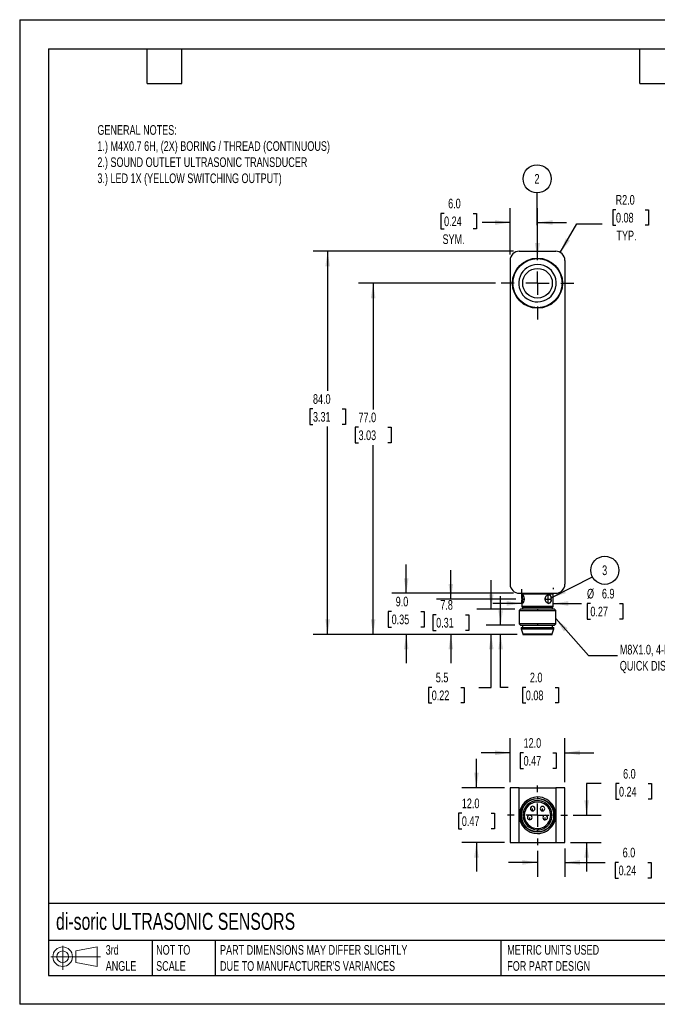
# Model space of a CAD drawing. Header units: millimetres. Extents: x 0 to 210, y 0 to 162.
# Tile 1 of 2: x 0 to 105, y 0 to 162. Entities that reach past the tile are written whole.
import ezdxf

# ---------------------------------------------------------------- set-up
doc = ezdxf.new("R2010")
doc.units = ezdxf.units.MM
doc.header["$LTSCALE"] = 0.75
doc.linetypes.add('CENTERX2', pattern=[20.32, 12.7, -2.54, 2.54, -2.54])
doc.layers.add('CENTER', color=40, linetype='CENTERX2')
doc.layers.add('DIMENSIONS', color=140, linetype='Continuous', lineweight=25)
doc.layers.add('TEXT', color=140, linetype='Continuous', lineweight=25)
doc.styles.add('SLDTEXTSTYLE0', font='TXT', dxfattribs={"width": 0.7})
doc.dimstyles.new('SLDDIMSTYLE0', dxfattribs={"dimtxt": 1.618506, "dimasz": 2.4765, "dimexe": 0, "dimexo": 0.0625, "dimgap": 0.404626, "dimtad": 0, "dimtih": 1, "dimtoh": 1, "dimdec": 1, "dimlfac": 1.333333, "dimrnd": 1e-09, "dimzin": 12, "dimdsep": 46, "dimtxsty": 'SLDTEXTSTYLE0', "dimsah": 1, "dimcen": 0.09, "dimadec": 0, "dimazin": 3, "dimtfac": 1, "dimtdec": 1, "dimtmove": 0, "dimatfit": 0, "dimfxl": 0, "dimfrac": 2, "dimtolj": 1, "dimtzin": 12, "dimarcsym": 0})
doc.dimstyles.new('SLDDIMSTYLE1', dxfattribs={"dimtxt": 1.618506, "dimasz": 2.4765, "dimexe": 0, "dimexo": 0.0625, "dimgap": 0.404626, "dimtad": 0, "dimtih": 1, "dimtoh": 1, "dimdec": 1, "dimlfac": 1.333333, "dimrnd": 1e-09, "dimzin": 4, "dimdsep": 46, "dimtxsty": 'SLDTEXTSTYLE0', "dimsah": 1, "dimcen": 0.09, "dimadec": 0, "dimazin": 1, "dimtfac": 1, "dimtdec": 1, "dimtmove": 0, "dimatfit": 0, "dimfxl": 0, "dimfrac": 2, "dimtolj": 1, "dimtzin": 12, "dimarcsym": 0})
doc.dimstyles.new('SLDDIMSTYLE2', dxfattribs={"dimtxt": 1.618506, "dimasz": 2.4765, "dimexe": 0, "dimexo": 0.0625, "dimgap": 0.404626, "dimtad": 0, "dimtih": 1, "dimtoh": 1, "dimdec": 1, "dimlfac": 1.333333, "dimrnd": 1e-09, "dimzin": 4, "dimdsep": 46, "dimtxsty": 'SLDTEXTSTYLE0', "dimsah": 1, "dimcen": 0.09, "dimadec": 0, "dimazin": 1, "dimtfac": 1, "dimtdec": 1, "dimtofl": 0, "dimtmove": 0, "dimatfit": 3, "dimfxl": 0, "dimfrac": 2, "dimtolj": 1, "dimtzin": 12, "dimarcsym": 0})
doc.dimstyles.new('SLDDIMSTYLE3', dxfattribs={"dimtxt": 1.618506, "dimasz": 2.4765, "dimexe": 0, "dimexo": 0.0625, "dimgap": 0.404626, "dimtad": 0, "dimtih": 1, "dimtoh": 1, "dimdec": 1, "dimlfac": 1.333333, "dimrnd": 1e-09, "dimzin": 4, "dimdsep": 46, "dimtxsty": 'SLDTEXTSTYLE0', "dimsah": 1, "dimcen": 0, "dimadec": 0, "dimazin": 1, "dimtfac": 1, "dimtdec": 1, "dimtofl": 0, "dimtmove": 0, "dimatfit": 3, "dimfxl": 0, "dimfrac": 2, "dimtolj": 1, "dimtzin": 12, "dimarcsym": 0})
doc.dimstyles.new('SLDDIMSTYLE4', dxfattribs={"dimtxt": 0.18, "dimasz": 2.4765, "dimexe": 0, "dimexo": 0.0625, "dimgap": 0, "dimtad": 0, "dimtih": 1, "dimtoh": 1, "dimdec": 0, "dimrnd": 1e-09, "dimzin": 0, "dimdsep": 46, "dimtxsty": 'Standard', "dimsah": 1, "dimcen": 0.09, "dimadec": 0, "dimazin": 0, "dimtfac": 2.4765, "dimtdec": 0, "dimtofl": 0, "dimtmove": 0, "dimatfit": 3, "dimfxl": 0, "dimfrac": 2, "dimtolj": 1, "dimtzin": 0, "dimarcsym": 0})

# ---------------------------------------------------------------- blocks, each defined once
blk = doc.blocks.new('Block11')
at = {"color": 7, "linetype": 'Continuous', "lineweight": 18}
for p, q in [((1.94, 3.98), (1.94, 0)), ((4.11, 3.13), (7.63, 3.77)), ((7.63, 3.77), (7.63, 0.55)), ((0, 2.16), (8.16, 2.16)), ((4.11, 1.2), (4.11, 3.13)), ((4.11, 1.2), (7.63, 0.55))]:
    blk.add_line(p, q, dxfattribs=at)
for radius in [1.61, 0.964]:
    blk.add_circle((1.94, 2.16), radius, dxfattribs=at)
blk = doc.blocks.new('Block12')
at = {"color": 7, "linetype": 'Continuous'}
blk.add_blockref('Block11', (0, 0), dxfattribs=at)
blk = doc.blocks.new('_D')
at = {"layer": 'DIMENSIONS'}
for p, q in [((70.87, 66.65), (70.87, 71.42)), ((81.58, 66.65), (68.49, 66.65)), ((68.46, 64.07), (67.92, 64.07)), ((67.92, 64.07), (67.92, 61.5)), ((73.27, 64.07), (73.82, 64.07)), ((73.82, 64.07), (73.82, 61.5)), ((67.92, 61.5), (68.46, 61.5)), ((81.77, 60.84), (68.49, 60.84)), ((70.87, 60.84), (70.87, 56.08)), ((73.82, 61.5), (73.27, 61.5))]:
    blk.add_line(p, q, dxfattribs=at)
for points in [[(70.87, 66.65), (71.25, 69.13), (70.49, 69.13)], [(70.87, 60.84), (70.49, 58.36), (71.25, 58.36)]]:
    blk.add_solid(points, dxfattribs=at)
at = {"layer": 'DIMENSIONS', "char_height": 1.587, "attachment_point": 1, "style": 'SLDTEXTSTYLE0'}
for s, insert in [('7.8', (69.14, 66.48)), ('0.31', (68.46, 63.55))]:
    blk.add_mtext(s, dxfattribs=dict(at, insert=insert))
blk = doc.blocks.new('_D_1')
at = {"layer": 'DIMENSIONS'}
for p, q in [((79.06, 62.34), (79.06, 67.1)), ((81.39, 62.34), (76.68, 62.34)), ((81.77, 60.84), (76.68, 60.84)), ((79.06, 52.13), (79.06, 60.84)), ((80.28, 52.13), (79.06, 52.13)), ((83.2, 52.13), (82.65, 52.13)), ((82.65, 52.13), (82.65, 49.56)), ((88.01, 52.13), (88.55, 52.13)), ((88.55, 52.13), (88.55, 49.56)), ((82.65, 49.56), (83.2, 49.56)), ((88.55, 49.56), (88.01, 49.56))]:
    blk.add_line(p, q, dxfattribs=at)
for points in [[(79.06, 62.34), (79.44, 64.82), (78.68, 64.82)], [(79.06, 60.84), (78.68, 58.36), (79.44, 58.36)]]:
    blk.add_solid(points, dxfattribs=at)
at = {"layer": 'DIMENSIONS', "char_height": 1.587, "attachment_point": 1, "style": 'SLDTEXTSTYLE0'}
for s, insert in [('2.0', (83.87, 54.54)), ('0.08', (83.2, 51.6))]:
    blk.add_mtext(s, dxfattribs=dict(at, insert=insert))
blk = doc.blocks.new('_D_2')
at = {"layer": 'DIMENSIONS'}
for p, q in [((77.51, 64.97), (77.51, 69.73)), ((81.39, 64.97), (75.13, 64.97)), ((81.77, 60.84), (75.13, 60.84)), ((77.51, 52.13), (77.51, 60.84)), ((67.73, 52.13), (67.19, 52.13)), ((67.19, 52.13), (67.19, 49.56)), ((72.54, 52.13), (73.08, 52.13)), ((73.08, 52.13), (73.08, 49.56)), ((75.46, 52.13), (77.51, 52.13)), ((67.19, 49.56), (67.73, 49.56)), ((73.08, 49.56), (72.54, 49.56))]:
    blk.add_line(p, q, dxfattribs=at)
for points in [[(77.51, 64.97), (77.89, 67.44), (77.13, 67.44)], [(77.51, 60.84), (77.13, 58.36), (77.89, 58.36)]]:
    blk.add_solid(points, dxfattribs=at)
at = {"layer": 'DIMENSIONS', "char_height": 1.587, "attachment_point": 1, "style": 'SLDTEXTSTYLE0'}
for s, insert in [('5.5', (68.4, 54.54)), ('0.22', (67.73, 51.6))]:
    blk.add_mtext(s, dxfattribs=dict(at, insert=insert))
blk = doc.blocks.new('_D_3')
at = {"layer": 'DIMENSIONS'}
for p, q in [((63.54, 67.59), (63.54, 72.35)), ((81.17, 67.59), (61.16, 67.59)), ((61.14, 64.62), (60.59, 64.62)), ((60.59, 64.62), (60.59, 62.05)), ((65.95, 64.62), (66.49, 64.62)), ((66.49, 64.62), (66.49, 62.05)), ((60.59, 62.05), (61.14, 62.05)), ((66.49, 62.05), (65.95, 62.05)), ((81.77, 60.84), (61.16, 60.84)), ((63.54, 60.84), (63.54, 56.08))]:
    blk.add_line(p, q, dxfattribs=at)
for points in [[(63.54, 67.59), (63.92, 70.07), (63.16, 70.07)], [(63.54, 60.84), (63.16, 58.36), (63.92, 58.36)]]:
    blk.add_solid(points, dxfattribs=at)
at = {"layer": 'DIMENSIONS', "char_height": 1.587, "attachment_point": 1, "style": 'SLDTEXTSTYLE0'}
for s, insert in [('9.0', (61.81, 67.03)), ('0.35', (61.14, 64.1))]:
    blk.add_mtext(s, dxfattribs=dict(at, insert=insert))
blk = doc.blocks.new('_D_4')
at = {"layer": 'DIMENSIONS'}
for p, q in [((78.21, 118.59), (55.72, 118.59)), ((58.1, 118.59), (58.1, 97.84)), ((55.7, 94.91), (55.15, 94.91)), ((55.15, 94.91), (55.15, 92.34)), ((60.51, 94.91), (61.05, 94.91)), ((61.05, 94.91), (61.05, 92.34)), ((55.15, 92.34), (55.7, 92.34)), ((61.05, 92.34), (60.51, 92.34)), ((58.1, 60.84), (58.1, 91.98)), ((81.77, 60.84), (55.72, 60.84))]:
    blk.add_line(p, q, dxfattribs=at)
for points in [[(58.1, 118.59), (57.72, 116.11), (58.48, 116.11)], [(58.1, 60.84), (58.48, 63.32), (57.72, 63.32)]]:
    blk.add_solid(points, dxfattribs=at)
at = {"layer": 'DIMENSIONS', "char_height": 1.587, "attachment_point": 1, "style": 'SLDTEXTSTYLE0'}
for s, insert in [('77.0', (55.7, 97.32)), ('3.03', (55.7, 94.38))]:
    blk.add_mtext(s, dxfattribs=dict(at, insert=insert))
blk = doc.blocks.new('_D_5')
at = {"layer": 'DIMENSIONS'}
for p, q in [((81.17, 123.84), (48.24, 123.84)), ((50.62, 123.84), (50.62, 100.87)), ((48.21, 97.94), (47.67, 97.94)), ((47.67, 97.94), (47.67, 95.36)), ((53.02, 97.94), (53.57, 97.94)), ((53.57, 97.94), (53.57, 95.36)), ((47.67, 95.36), (48.21, 95.36)), ((50.62, 60.84), (50.62, 95)), ((53.57, 95.36), (53.02, 95.36)), ((81.77, 60.84), (48.24, 60.84))]:
    blk.add_line(p, q, dxfattribs=at)
for points in [[(50.62, 123.84), (50.24, 121.36), (51, 121.36)], [(50.62, 60.84), (51, 63.32), (50.24, 63.32)]]:
    blk.add_solid(points, dxfattribs=at)
at = {"layer": 'DIMENSIONS', "char_height": 1.587, "attachment_point": 1, "style": 'SLDTEXTSTYLE0'}
for s, insert in [('84.0', (48.21, 100.34)), ('3.31', (48.21, 97.41))]:
    blk.add_mtext(s, dxfattribs=dict(at, insert=insert))
blk = doc.blocks.new('_D_6')
at = {"layer": 'DIMENSIONS'}
for p, q in [((98.02, 130.68), (97.48, 130.68)), ((97.48, 130.68), (97.48, 128.11)), ((102.83, 130.68), (103.38, 130.68)), ((103.38, 130.68), (103.38, 128.11)), ((88.87, 123.64), (91.58, 128.33)), ((91.58, 128.33), (95.75, 128.33)), ((97.48, 128.11), (98.02, 128.11)), ((103.38, 128.11), (102.83, 128.11))]:
    blk.add_line(p, q, dxfattribs=at)
blk.add_solid([(88.87, 123.64), (90.44, 125.59), (89.78, 125.97)], dxfattribs=at)
at = {"layer": 'DIMENSIONS', "char_height": 1.587, "attachment_point": 1, "style": 'SLDTEXTSTYLE0'}
for s, insert in [('R2.0', (97.96, 133.09)), ('0.08', (98.02, 130.16)), ('TYP.', (98.1, 127.22))]:
    blk.add_mtext(s, dxfattribs=dict(at, insert=insert))
blk = doc.blocks.new('_D_7')
at = {"layer": 'DIMENSIONS'}
for p, q in [((69.76, 130.08), (69.22, 130.08)), ((69.22, 130.08), (69.22, 127.51)), ((74.57, 130.08), (75.11, 130.08)), ((75.11, 130.08), (75.11, 127.51)), ((80.62, 123.29), (80.62, 130.95)), ((85.12, 125.5), (85.12, 130.95)), ((80.62, 128.57), (76.02, 128.57)), ((85.12, 128.57), (89.88, 128.57)), ((69.22, 127.51), (69.76, 127.51)), ((75.11, 127.51), (74.57, 127.51))]:
    blk.add_line(p, q, dxfattribs=at)
for points in [[(80.62, 128.57), (78.14, 128.95), (78.14, 128.19)], [(85.12, 128.57), (87.6, 128.19), (87.6, 128.95)]]:
    blk.add_solid(points, dxfattribs=at)
at = {"layer": 'DIMENSIONS', "char_height": 1.587, "attachment_point": 1, "style": 'SLDTEXTSTYLE0'}
for s, insert in [('6.0', (70.43, 132.49)), ('0.24', (69.76, 129.56)), ('SYM.', (69.51, 126.62))]:
    blk.add_mtext(s, dxfattribs=dict(at, insert=insert))
blk = doc.blocks.new('_D_8')
at = {"layer": 'DIMENSIONS'}
for p, q in [((82.53, 67.42), (82.53, 68.3)), ((87.71, 68.47), (87.71, 68.3)), ((82.53, 65.92), (77.77, 65.92)), ((87.71, 65.92), (92.36, 65.92)), ((93.81, 65.92), (93.27, 65.92)), ((93.27, 65.92), (93.27, 63.35)), ((98.62, 65.92), (99.16, 65.92)), ((99.16, 65.92), (99.16, 63.35)), ((93.27, 63.35), (93.81, 63.35)), ((99.16, 63.35), (98.62, 63.35))]:
    blk.add_line(p, q, dxfattribs=at)
for points in [[(82.53, 65.92), (80.06, 66.3), (80.06, 65.54)], [(87.71, 65.92), (90.18, 65.54), (90.18, 66.3)]]:
    blk.add_solid(points, dxfattribs=at)
at = {"layer": 'DIMENSIONS', "char_height": 1.587, "attachment_point": 1, "style": 'SLDTEXTSTYLE0'}
for s, insert in [('%%c', (93.26, 68.33)), ('6.9', (95.71, 68.33)), ('0.27', (93.81, 65.39))]:
    blk.add_mtext(s, dxfattribs=dict(at, insert=insert))
blk = doc.blocks.new('SW_NOTE_0_10')
at = {"layer": 'DIMENSIONS', "color": 0}
blk.add_circle((2.05, 1.05), 2.31, dxfattribs=at)
at = {"layer": 'DIMENSIONS', "color": 0, "insert": (2.02, 1.85), "char_height": 1.59, "attachment_point": 2, "style": 'SLDTEXTSTYLE0'}
blk.add_mtext('3', dxfattribs=at)
blk = doc.blocks.new('SW_NOTE_0_11')
at = {"layer": 'DIMENSIONS', "color": 0}
blk.add_circle((-0.01, 2.31), 2.31, dxfattribs=at)
at = {"layer": 'DIMENSIONS', "color": 0, "insert": (-0.04, 3.11), "char_height": 1.59, "attachment_point": 2, "style": 'SLDTEXTSTYLE0'}
blk.add_mtext('2', dxfattribs=at)
blk = doc.blocks.new('SW_CENTERMARKSYMBOL_0')
at = {"layer": 'CENTER', "color": 0}
for p, q in [((0, 3.81), (0, 5.955)), ((0, 0), (0, 1.905)), ((-3.81, 0), (-5.955, 0)), ((0, 0), (-1.905, 0)), ((0, 0), (0, -1.905)), ((0, 0), (1.905, 0)), ((3.81, 0), (5.955, 0)), ((0, -3.81), (0, -5.955))]:
    blk.add_line(p, q, dxfattribs=at)
blk = doc.blocks.new('_D_9')
at = {"layer": 'DIMENSIONS'}
for p, q in [((95.6, 36.29), (93.2, 36.29)), ((93.2, 36.29), (93.2, 31.1)), ((98.52, 36.29), (97.98, 36.29)), ((97.98, 36.29), (97.98, 33.72)), ((103.33, 36.29), (103.87, 36.29)), ((103.87, 36.29), (103.87, 33.72)), ((97.98, 33.72), (98.52, 33.72)), ((103.87, 33.72), (103.33, 33.72)), ((90.98, 31.1), (95.58, 31.1)), ((90.57, 26.6), (95.58, 26.6)), ((93.2, 26.6), (93.2, 21.83))]:
    blk.add_line(p, q, dxfattribs=at)
for points in [[(93.2, 31.1), (93.58, 33.57), (92.81, 33.57)], [(93.2, 26.6), (92.81, 24.12), (93.58, 24.12)]]:
    blk.add_solid(points, dxfattribs=at)
at = {"layer": 'DIMENSIONS', "char_height": 1.587, "attachment_point": 1, "style": 'SLDTEXTSTYLE0'}
for s, insert in [('6.0', (99.19, 38.7)), ('0.24', (98.52, 35.76))]:
    blk.add_mtext(s, dxfattribs=dict(at, insert=insert))
blk = doc.blocks.new('_D_10')
at = {"layer": 'DIMENSIONS'}
for p, q in [((85.12, 25.24), (85.12, 20.96)), ((89.62, 25.64), (89.62, 20.96)), ((85.12, 23.34), (80.36, 23.34)), ((89.62, 23.34), (96.26, 23.34)), ((98.45, 23.34), (97.91, 23.34)), ((97.91, 23.34), (97.91, 20.76)), ((103.26, 23.34), (103.8, 23.34)), ((103.8, 23.34), (103.8, 20.76)), ((97.91, 20.76), (98.45, 20.76)), ((103.8, 20.76), (103.26, 20.76))]:
    blk.add_line(p, q, dxfattribs=at)
for points in [[(85.12, 23.34), (82.64, 23.72), (82.64, 22.96)], [(89.62, 23.34), (92.1, 22.96), (92.1, 23.72)]]:
    blk.add_solid(points, dxfattribs=at)
at = {"layer": 'DIMENSIONS', "char_height": 1.587, "attachment_point": 1, "style": 'SLDTEXTSTYLE0'}
for s, insert in [('6.0', (99.12, 25.75)), ('0.24', (98.45, 22.81))]:
    blk.add_mtext(s, dxfattribs=dict(at, insert=insert))
blk = doc.blocks.new('_D_11')
at = {"layer": 'DIMENSIONS'}
for p, q in [((75.08, 35.6), (75.08, 40.36)), ((79.67, 35.6), (72.7, 35.6)), ((72.68, 31.43), (72.13, 31.43)), ((72.13, 31.43), (72.13, 28.86)), ((77.48, 31.43), (78.03, 31.43)), ((78.03, 31.43), (78.03, 28.86)), ((72.13, 28.86), (72.68, 28.86)), ((78.03, 28.86), (77.48, 28.86)), ((79.67, 26.6), (72.7, 26.6)), ((75.08, 26.6), (75.08, 21.83))]:
    blk.add_line(p, q, dxfattribs=at)
for points in [[(75.08, 35.6), (75.46, 38.07), (74.7, 38.07)], [(75.08, 26.6), (74.7, 24.12), (75.46, 24.12)]]:
    blk.add_solid(points, dxfattribs=at)
at = {"layer": 'DIMENSIONS', "char_height": 1.587, "attachment_point": 1, "style": 'SLDTEXTSTYLE0'}
for s, insert in [('12.0', (72.68, 33.84)), ('0.47', (72.68, 30.91))]:
    blk.add_mtext(s, dxfattribs=dict(at, insert=insert))
blk = doc.blocks.new('_D_12')
at = {"layer": 'DIMENSIONS'}
for p, q in [((80.62, 36.55), (80.62, 43.75)), ((89.62, 36.55), (89.62, 43.75)), ((80.62, 41.36), (75.86, 41.36)), ((82.83, 41.36), (82.28, 41.36)), ((82.28, 41.36), (82.28, 38.79)), ((87.64, 41.36), (88.18, 41.36)), ((88.18, 41.36), (88.18, 38.79)), ((89.62, 41.36), (94.38, 41.36)), ((82.28, 38.79), (82.83, 38.79)), ((88.18, 38.79), (87.64, 38.79))]:
    blk.add_line(p, q, dxfattribs=at)
for points in [[(80.62, 41.36), (78.14, 41.75), (78.14, 40.98)], [(89.62, 41.36), (92.1, 40.98), (92.1, 41.75)]]:
    blk.add_solid(points, dxfattribs=at)
at = {"layer": 'DIMENSIONS', "char_height": 1.587, "attachment_point": 1, "style": 'SLDTEXTSTYLE0'}
for s, insert in [('12.0', (82.83, 43.77)), ('0.47', (82.83, 40.84))]:
    blk.add_mtext(s, dxfattribs=dict(at, insert=insert))
blk = doc.blocks.new('SW_CENTERMARKSYMBOL_1')
at = {"layer": 'CENTER', "color": 0}
for p, q in [((0, 3.81), (0, 4.905)), ((0, 0), (0, 1.905)), ((-3.81, 0), (-4.905, 0)), ((0, 0), (-1.905, 0)), ((0, 0), (0, -1.905)), ((0, 0), (1.905, 0)), ((3.81, 0), (4.905, 0)), ((0, -3.81), (0, -4.905))]:
    blk.add_line(p, q, dxfattribs=at)

msp = doc.modelspace()

# ---------------------------------------------------------------- linework, layer by layer
at = {"color": 7, "linetype": 'Continuous'}
for p, q in [((0.002, 161.927), (0.002, 0.002)), ((0.002, 161.927), (209.552, 161.927)), ((209.552, 0.002), (0.002, 0.002))]:
    msp.add_line(p, q, dxfattribs=at)
for p, q in [((82.119, 123.841), (88.119, 123.841)), ((80.619, 122.341), (80.619, 69.091)), ((89.619, 122.341), (89.619, 69.091)), ((82.119, 67.591), (88.119, 67.591)), ((82.607, 67.591), (82.532, 67.516)), ((82.532, 67.516), (82.532, 66.822)), ((82.532, 67.516), (85.134, 67.516)), ((82.532, 66.485), (82.532, 65.416)), ((85.134, 67.591), (85.134, 67.516)), ((85.134, 67.516), (87.707, 67.516)), ((87.707, 67.516), (87.632, 67.591)), ((87.707, 65.416), (87.707, 67.516)), ((82.344, 64.966), (82.119, 64.741)), ((85.135, 64.966), (82.344, 64.966)), ((82.532, 65.416), (82.607, 65.341)), ((85.134, 65.416), (82.532, 65.416)), ((82.607, 65.341), (85.134, 65.341)), ((82.644, 65.341), (82.644, 64.966)), ((87.707, 65.416), (85.134, 65.416)), ((85.134, 65.416), (85.134, 65.341)), ((85.134, 65.341), (87.632, 65.341)), ((85.135, 64.966), (85.136, 64.741)), ((87.894, 64.966), (85.135, 64.966)), ((87.594, 64.966), (87.594, 65.341)), ((87.632, 65.341), (87.707, 65.416)), ((88.119, 64.741), (87.894, 64.966)), ((82.119, 64.741), (82.119, 62.566)), ((82.119, 64.741), (85.136, 64.741)), ((85.136, 64.741), (88.119, 64.741)), ((88.119, 62.566), (88.119, 64.741)), ((82.119, 62.566), (82.344, 62.341)), ((85.136, 62.566), (82.119, 62.566)), ((82.344, 62.341), (85.135, 62.341)), ((82.419, 61.966), (82.419, 61.741)), ((82.419, 61.966), (85.135, 61.966)), ((82.419, 61.741), (82.719, 60.916)), ((82.419, 61.741), (85.135, 61.741)), ((82.644, 62.341), (82.644, 61.966)), ((85.136, 62.566), (85.135, 62.341)), ((85.135, 62.341), (87.894, 62.341)), ((85.135, 61.966), (87.819, 61.966)), ((85.135, 61.741), (87.819, 61.741)), ((88.119, 62.566), (85.136, 62.566)), ((87.519, 60.916), (87.819, 61.741)), ((87.594, 61.966), (87.594, 62.341)), ((87.819, 61.741), (87.819, 61.966)), ((87.894, 62.341), (88.119, 62.566)), ((82.719, 60.916), (82.719, 60.841)), ((82.719, 60.916), (85.133, 60.916)), ((82.719, 60.841), (85.133, 60.841)), ((85.133, 60.916), (87.519, 60.916)), ((85.133, 60.841), (87.519, 60.841)), ((87.519, 60.841), (87.519, 60.916)), ((80.619, 35.595), (80.619, 26.595)), ((82.119, 35.595), (80.619, 35.595)), ((82.119, 26.595), (82.119, 35.595)), ((82.119, 35.595), (88.119, 35.595)), ((82.682, 35.603), (82.682, 35.595)), ((82.682, 35.603), (87.557, 35.603)), ((85.136, 34.095), (85.135, 33.87)), ((87.557, 35.595), (87.557, 35.603)), ((88.119, 35.595), (88.119, 26.595)), ((89.619, 35.595), (88.119, 35.595)), ((89.619, 26.595), (89.619, 35.595)), ((84.319, 31.812), (84.319, 32.187)), ((85.932, 31.803), (85.932, 32.178)), ((83.842, 30.353), (83.842, 30.728)), ((86.392, 30.338), (86.392, 30.713)), ((85.104, 28.395), (85.106, 28.695)), ((80.619, 26.595), (82.119, 26.595)), ((82.119, 26.595), (88.119, 26.595)), ((88.119, 26.595), (89.619, 26.595))]:
    msp.add_line(p, q)
for centre, radius in [((85.119, 118.591), 4.125), ((85.119, 118.591), 4.05), ((85.119, 118.591), 2.437), ((85.119, 31.095), 2.775)]:
    msp.add_circle(centre, radius)
for centre, radius, start, end in [((82.119, 122.341), 1.5, 90, 180), ((88.119, 122.341), 1.5, 0, 90), ((85.119, 118.591), 3.075, 90, 296.88699), ((85.119, 118.591), 3.075, 296.88699, 90), ((82.119, 69.091), 1.5, 180, 270), ((88.119, 69.091), 1.5, 270, 0), ((83.481, 66.843), 0.953, 148.29439, 184.64116), ((85.207, 66.653), 2.677, 177.59725, 182.40275), ((83.555, 66.482), 1.025, 176.71107, 210.49316), ((80.229, 66.653), 2.677, 357.59725, 2.40275), ((87.399, 66.653), 1.01, 173.61698, 186.38302), ((86.797, 66.785), 0.588, 358.08528, 80.90085), ((86.797, 66.521), 0.588, 279.09915, 1.91472), ((86.381, 66.653), 1.01, 353.61698, 6.38302), ((85.119, 31.095), 3, 89.67434, 269.67434), ((85.119, 31.095), 3, 269.67434, 89.67434), ((85.119, 31.095), 2.7, 89.67434, 269.67434), ((85.119, 31.095), 2.4, 89.67434, 269.67434), ((85.119, 31.095), 2.175, 89.67434, 269.67434), ((84.319, 32.187), 0.375, 270, 179.67434), ((85.119, 31.095), 2.7, 269.67434, 89.67434), ((85.119, 31.095), 2.4, 269.67434, 89.67434), ((85.119, 31.095), 2.175, 269.67434, 89.67434), ((85.932, 32.178), 0.375, 270, 179.67434), ((83.842, 30.728), 0.375, 270, 179.67434), ((84.319, 32.187), 0.375, 179.67434, 270), ((85.932, 32.178), 0.375, 179.67434, 270), ((86.392, 30.713), 0.375, 270, 179.67434), ((83.842, 30.728), 0.375, 179.67434, 270), ((86.392, 30.713), 0.375, 179.67434, 270)]:
    msp.add_arc(centre, radius, start, end)
for points, knots in [([(82.532, 66.765), (82.532, 66.786), (82.532, 66.828), (82.532, 66.889), (82.532, 66.948), (82.533, 67.023), (82.535, 67.109), (82.543, 67.228), (82.565, 67.336), (82.62, 67.381), (82.699, 67.336), (82.773, 67.228), (82.827, 67.109), (82.862, 67.006), (82.89, 66.891), (82.899, 66.807), (82.904, 66.765)], [0, 0, 0, 0, 0.0317123, 0.0632397, 0.094852, 0.1268168, 0.1888334, 0.2503521, 0.3759512, 0.5000666, 0.624182, 0.7497811, 0.8112818, 0.8733164, 0.9368185, 1, 1, 1, 1]), ([(82.904, 66.541), (82.902, 66.52), (82.898, 66.478), (82.888, 66.417), (82.875, 66.358), (82.856, 66.283), (82.827, 66.197), (82.773, 66.079), (82.699, 65.971), (82.62, 65.926), (82.565, 65.971), (82.543, 66.079), (82.535, 66.197), (82.532, 66.301), (82.532, 66.416), (82.532, 66.499), (82.532, 66.541)], [0, 0, 0, 0, 0.0317123, 0.0632397, 0.094852, 0.1268168, 0.1888334, 0.2503521, 0.3759512, 0.5000666, 0.624182, 0.7497811, 0.8112818, 0.8733164, 0.9368185, 1, 1, 1, 1]), ([(86.395, 66.765), (86.399, 66.786), (86.406, 66.828), (86.423, 66.889), (86.444, 66.948), (86.478, 67.023), (86.529, 67.109), (86.628, 67.228), (86.776, 67.336), (86.962, 67.381), (87.131, 67.336), (87.24, 67.228), (87.306, 67.109), (87.343, 67.006), (87.371, 66.891), (87.38, 66.807), (87.385, 66.765)], [0, 0, 0, 0, 0.03171232, 0.06323973, 0.09485201, 0.12681678, 0.18883339, 0.25035208, 0.37595121, 0.50006659, 0.62418197, 0.7497811, 0.81128185, 0.87331638, 0.93681847, 1, 1, 1, 1]), ([(87.385, 66.541), (87.383, 66.52), (87.379, 66.478), (87.369, 66.417), (87.357, 66.358), (87.337, 66.283), (87.306, 66.197), (87.24, 66.079), (87.131, 65.971), (86.962, 65.926), (86.776, 65.971), (86.628, 66.079), (86.529, 66.197), (86.467, 66.301), (86.419, 66.416), (86.403, 66.499), (86.395, 66.541)], [0, 0, 0, 0, 0.0317123, 0.0632397, 0.094852, 0.1268168, 0.1888334, 0.2503521, 0.3759512, 0.5000666, 0.624182, 0.7497811, 0.8112818, 0.8733164, 0.9368185, 1, 1, 1, 1])]:
    msp.add_open_spline(points, degree=3, knots=knots)
for points in [[(82.904, 66.765), (82.91, 66.69), (82.91, 66.616), (82.904, 66.541)], [(86.387, 66.653), (86.387, 66.69), (86.39, 66.728), (86.395, 66.765)], [(86.395, 66.541), (86.39, 66.579), (86.387, 66.616), (86.387, 66.653)]]:
    msp.add_open_spline(points, degree=3)
at = {"layer": 'CENTER'}
for p, q in [((82.532, 66.653), (82.909, 66.653)), ((82.624, 67.366), (82.624, 65.941)), ((86.387, 66.653), (87.391, 66.653)), ((86.89, 65.941), (86.89, 67.366))]:
    msp.add_line(p, q, dxfattribs=at)
at = {"layer": 'TEXT'}
for p, q in [((4.762, 157.162), (204.787, 157.162)), ((4.762, 157.162), (4.762, 4.762)), ((20.955, 151.447), (20.955, 157.162)), ((26.67, 151.447), (26.67, 157.162)), ((101.918, 151.447), (101.918, 157.162)), ((20.955, 151.447), (26.67, 151.447)), ((101.918, 151.447), (107.632, 151.447)), ((204.787, 16.595), (4.762, 16.595)), ((204.787, 10.477), (4.762, 10.477)), ((21.784, 10.477), (21.784, 4.762)), ((32.128, 10.477), (32.128, 4.762)), ((79.113, 10.477), (79.113, 4.762)), ((4.762, 4.762), (204.787, 4.762))]:
    msp.add_line(p, q, dxfattribs=at)

# ---------------------------------------------------------------- block references
at = {"layer": 'CENTER'}
for name, p in [('SW_CENTERMARKSYMBOL_0', (85.119, 118.591)), ('SW_CENTERMARKSYMBOL_1', (85.119, 31.095))]:
    msp.add_blockref(name, p, dxfattribs=at)
at = {"layer": 'DIMENSIONS'}
for name, p in [('SW_NOTE_0_11', (85.073, 133.448)), ('SW_NOTE_0_10', (94.136, 70.326))]:
    msp.add_blockref(name, p, dxfattribs=at)
at = {"layer": 'TEXT'}
msp.add_blockref('Block12', (5.128, 5.665), dxfattribs=at)

# ---------------------------------------------------------------- texts
at = {"layer": 'DIMENSIONS', "insert": (98.651, 59.122), "char_height": 1.5875, "attachment_point": 1, "style": 'SLDTEXTSTYLE0'}
msp.add_mtext('M8X1.0, 4-PIN^JQUICK DISCONNECT', dxfattribs=at)
at = {"layer": 'TEXT', "attachment_point": 1, "style": 'SLDTEXTSTYLE0'}
for s, insert, char_height in [('GENERAL NOTES:^J1.) M4X0.7 6H, (2X) BORING / THREAD (CONTINUOUS)^J2.) SOUND OUTLET ULTRASONIC TRANSDUCER^J3.) LED 1X (YELLOW SWITCHING OUTPUT)', (12.771, 144.585), 1.5875), ('di-soric ULTRASONIC SENSORS', (5.974, 15.034), 2.77813), ('3rd^JANGLE', (14.138, 9.747), 1.5875), ('NOT TO^JSCALE', (22.43, 9.747), 1.5875), ("PART DIMENSIONS MAY DIFFER SLIGHTLY ^JDUE TO MANUFACTURER'S VARIANCES", (32.934, 9.747), 1.5875), ('METRIC UNITS USED ^JFOR PART DESIGN', (80.14, 9.747), 1.5875)]:
    msp.add_mtext(s, dxfattribs=dict(at, insert=insert, char_height=char_height))

# ---------------------------------------------------------------- dimensions: what is measured, and where the dimension line sits
at = {"layer": 'DIMENSIONS'}
dim = msp.add_radius_dim(center=(88.119, 122.341), mpoint=(88.869, 123.64), text='<>\\PTYP.', dimstyle='SLDDIMSTYLE3', dxfattribs=at)
dim.commit()
dim.dimension.update_dxf_attribs({"geometry": '_D_6', "text_midpoint": (100.429, 129.171), "dimtype": 164})
for base, p1, p2, text, dimstyle, picture, middle in [((80.619, 128.57), (85.119, 124.546), (80.619, 122.341), '<>\\PSYM.', 'SLDDIMSTYLE1', '_D_7', (72.164, 128.57)), ((87.707, 65.92), (82.532, 65.416), (87.707, 65.416), '%%c<>', 'SLDDIMSTYLE0', '_D_8', (96.216, 65.92))]:
    dim = msp.add_linear_dim(base=base, p1=p1, p2=p2, angle=0, text=text, dimstyle=dimstyle, dxfattribs=at)
    dim.commit()
    dim.dimension.update_dxf_attribs({"geometry": picture, "text_midpoint": middle, "dimtype": 160})
for base, p1, p2, dimstyle, picture, middle in [((50.619, 123.841), (82.719, 60.841), (82.119, 123.841), 'SLDDIMSTYLE2', '_D_5', (50.619, 97.935)), ((58.1, 118.591), (82.719, 60.841), (79.164, 118.591), 'SLDDIMSTYLE2', '_D_4', (58.1, 94.91)), ((63.54, 67.591), (82.719, 60.841), (82.119, 67.591), 'SLDDIMSTYLE1', '_D_3', (63.54, 64.625)), ((70.867, 60.841), (82.532, 66.653), (82.719, 60.841), 'SLDDIMSTYLE0', '_D', (70.867, 64.073)), ((77.514, 64.966), (82.719, 60.841), (82.344, 64.966), 'SLDDIMSTYLE0', '_D_2', (77.514, 52.129)), ((79.062, 62.341), (82.719, 60.841), (82.344, 62.341), 'SLDDIMSTYLE1', '_D_1', (79.062, 52.129)), ((75.08, 26.595), (80.619, 35.595), (80.619, 26.595), 'SLDDIMSTYLE1', '_D_11', (75.08, 31.432)), ((93.196, 26.595), (90.024, 31.095), (89.619, 26.595), 'SLDDIMSTYLE1', '_D_9', (93.196, 36.289))]:
    dim = msp.add_linear_dim(base=base, p1=p1, p2=p2, angle=90, dimstyle=dimstyle, dxfattribs=at)
    dim.commit()
    dim.dimension.update_dxf_attribs({"geometry": picture, "text_midpoint": middle, "dimtype": 160})
for base, p1, p2, picture, middle in [((89.619, 41.365), (80.619, 35.595), (89.619, 35.595), '_D_12', (85.232, 41.365)), ((89.619, 23.336), (85.119, 26.19), (89.619, 26.595), '_D_10', (100.854, 23.336))]:
    dim = msp.add_linear_dim(base=base, p1=p1, p2=p2, dimstyle='SLDDIMSTYLE1', dxfattribs=at)
    dim.commit()
    dim.dimension.update_dxf_attribs({"geometry": picture, "text_midpoint": middle, "dimtype": 160})

# ---------------------------------------------------------------- leaders
for points in [[(85.119, 122.716), (85.073, 133.448)], [(87.374, 66.857), (94.136, 70.326)], [(88.119, 63.43), (93.487, 57.355), (98.25, 57.355)]]:
    msp.add_leader(points, dimstyle='SLDDIMSTYLE4', dxfattribs=at)

doc.saveas('drawing.dxf')
